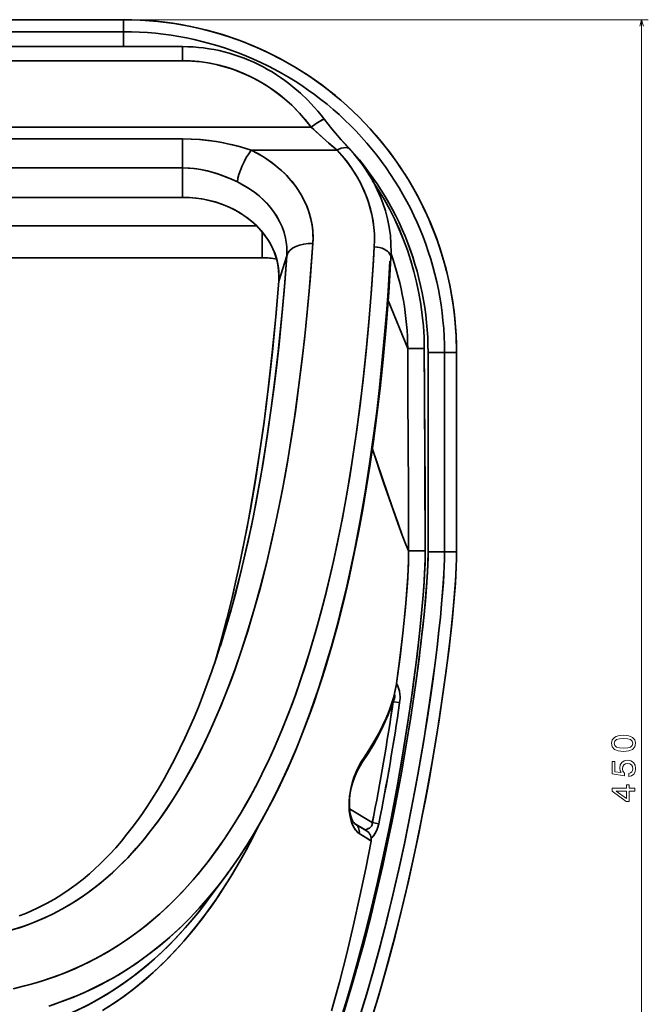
# Model space of a CAD drawing. Extents: x 436 to 1292, y 276 to 1626.
# Tile 7 of 9: x 624 to 813, y 1105 to 1401. Entities that reach past the tile are written whole.
import ezdxf

# ---------------------------------------------------------------- set-up
doc = ezdxf.new("R2010")
doc.units = 0

msp = doc.modelspace()

# ---------------------------------------------------------------- linework, layer by layer
at = {"color": 7, "lineweight": 35}
for p, q in [((595.65, 1401.41), (655.65, 1401.41)), ((655.65, 1401.41), (595.65, 1401.41)), ((595.65, 1397.8), (655.65, 1397.8)), ((655.65, 1397.8), (595.65, 1397.8)), ((595.65, 1393.31), (673.37, 1393.31)), ((595.65, 1389.06), (673.37, 1389.06)), ((673.37, 1389.06), (595.65, 1389.06)), ((595.65, 1369.13), (712, 1369.13)), ((712, 1369.13), (595.65, 1369.13)), ((673.37, 1365.59), (595.65, 1365.59)), ((595.65, 1365.59), (673.37, 1365.59)), ((719.8, 1362.19), (694, 1362.19)), ((694, 1362.19), (719.8, 1362.19)), ((673.37, 1356.84), (595.65, 1356.84)), ((595.65, 1356.84), (673.37, 1356.84)), ((595.65, 1347.99), (673.37, 1347.99)), ((673.37, 1347.99), (595.65, 1347.99)), ((695.67, 1339.39), (595.65, 1339.39)), ((595.65, 1339.39), (695.67, 1339.39)), ((697.28, 1329.87), (595.65, 1329.87)), ((595.65, 1329.87), (697.28, 1329.87)), ((747.09, 1241.41), (747.09, 1301.41)), ((747.09, 1301.41), (747.09, 1241.41)), ((752.04, 1301.41), (752.04, 1241.41)), ((752.04, 1241.41), (752.04, 1301.41)), ((755.65, 1301.41), (755.65, 1241.41)), ((755.65, 1241.41), (755.65, 1301.41))]:
    msp.add_line(p, q, dxfattribs=at)
at = {"color": 7, "lineweight": 35, "ltscale": 0.090283}
for p, q in [((655.65, 1397.8), (655.65, 1401.41)), ((655.65, 1397.8), (655.65, 1401.41)), ((752.04, 1301.41), (755.65, 1301.41)), ((752.04, 1301.41), (755.65, 1301.41)), ((752.04, 1241.41), (755.65, 1241.41)), ((752.04, 1241.41), (755.65, 1241.41))]:
    msp.add_line(p, q, dxfattribs=at)
at = {"color": 7, "lineweight": 13}
for p, q in [((657.65, 1401.41), (813.23, 1401.41)), ((811.23, 951.41), (811.23, 1401.41))]:
    msp.add_line(p, q, dxfattribs=at)
at = {"color": 7, "lineweight": 35, "ltscale": 0.112082}
for p, q in [((655.65, 1397.8), (655.65, 1393.31)), ((655.65, 1393.31), (655.65, 1397.8))]:
    msp.add_line(p, q, dxfattribs=at)
at = {"color": 7, "lineweight": 35, "ltscale": 0.106216}
msp.add_line((673.37, 1393.31), (673.37, 1389.06), dxfattribs=at)
msp.add_line((673.37, 1393.31), (673.37, 1389.06), dxfattribs=at)
at = {"color": 7, "lineweight": 35, "ltscale": 0.218665}
for p, q in [((673.37, 1365.59), (673.37, 1356.84)), ((673.37, 1356.84), (673.37, 1365.59))]:
    msp.add_line(p, q, dxfattribs=at)
at = {"color": 7, "lineweight": 35, "ltscale": 0.221356}
msp.add_line((673.37, 1347.99), (673.37, 1356.84), dxfattribs=at)
msp.add_line((673.37, 1347.99), (673.37, 1356.84), dxfattribs=at)
at = {"color": 7, "lineweight": 35, "ltscale": 0.193948}
msp.add_line((697.28, 1329.87), (697.28, 1337.63), dxfattribs=at)
msp.add_line((697.28, 1329.87), (697.28, 1337.63), dxfattribs=at)
at = {"color": 7, "lineweight": 35, "ltscale": 0.200383}
msp.add_line((702.24, 1322.81), (704.63, 1330.46), dxfattribs=at)
msp.add_line((702.24, 1322.81), (704.63, 1330.46), dxfattribs=at)
at = {"color": 7, "lineweight": 35, "ltscale": 0.390797}
msp.add_line((740.97, 1302.56), (735.09, 1317.04), dxfattribs=at)
at = {"color": 7, "lineweight": 35, "ltscale": 0.390491}
msp.add_line((740.97, 1302.56), (735.1, 1317.03), dxfattribs=at)
at = {"color": 7, "lineweight": 35, "ltscale": 0.124343}
msp.add_line((740.97, 1302.56), (745.94, 1302.57), dxfattribs=at)
msp.add_line((740.97, 1302.56), (745.94, 1302.57), dxfattribs=at)
at = {"color": 7, "lineweight": 35, "ltscale": 0.123784}
for p, q in [((747.09, 1301.41), (752.04, 1301.41)), ((747.09, 1301.41), (752.04, 1301.41)), ((747.09, 1241.41), (752.04, 1241.41)), ((752.04, 1241.41), (747.09, 1241.41))]:
    msp.add_line(p, q, dxfattribs=at)
at = {"color": 7, "lineweight": 35, "ltscale": 0.1249}
msp.add_line((741.25, 1241.77), (746.25, 1241.79), dxfattribs=at)
msp.add_line((741.25, 1241.77), (746.25, 1241.79), dxfattribs=at)
at = {"color": 7, "lineweight": 35, "ltscale": 0.002912}
msp.add_line((737.63, 1201.77), (737.61, 1201.66), dxfattribs=at)
msp.add_line((737.63, 1201.77), (737.61, 1201.66), dxfattribs=at)
at = {"color": 7, "lineweight": 35, "ltscale": 0.000114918}
msp.add_line((737.61, 1201.66), (737.61, 1201.66), dxfattribs=at)
at = {"color": 7, "lineweight": 35, "ltscale": 0.007127}
for p, q in [((736.59, 1196.38), (736.34, 1196.23)), ((736.34, 1196.23), (736.59, 1196.38))]:
    msp.add_line(p, q, dxfattribs=at)
at = {"color": 7, "lineweight": 35, "ltscale": 0.049608}
for p, q in [((738.55, 1196.1), (736.59, 1196.38)), ((738.55, 1196.1), (736.59, 1196.38)), ((732.28, 1159.66), (730.34, 1160.04)), ((732.28, 1159.66), (730.34, 1160.04))]:
    msp.add_line(p, q, dxfattribs=at)
at = {"color": 7, "lineweight": 35, "ltscale": 0.000800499}
msp.add_line((723.9, 1170.21), (723.9, 1170.18), dxfattribs=at)
at = {"color": 7, "lineweight": 35, "ltscale": 0.199725}
for p, q in [((723.5, 1164.18), (730.34, 1160.04)), ((730.34, 1160.04), (723.5, 1164.18))]:
    msp.add_line(p, q, dxfattribs=at)
at = {"color": 7, "lineweight": 35, "ltscale": 0.09111}
msp.add_line((725.04, 1159.74), (728.16, 1157.86), dxfattribs=at)
at = {"color": 7, "lineweight": 35, "ltscale": 0.103184}
msp.add_line((725.04, 1159.74), (728.57, 1157.61), dxfattribs=at)
at = {"color": 7, "lineweight": 35, "ltscale": 0.000145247}
msp.add_line((728.16, 1157.85), (728.16, 1157.86), dxfattribs=at)
at = {"color": 7, "lineweight": 35, "ltscale": 0.011935}
msp.add_line((728.57, 1157.61), (728.16, 1157.85), dxfattribs=at)
at = {"color": 7, "lineweight": 35, "ltscale": 0.223764}
msp.add_line((681.08, 1136.96), (686.42, 1144.14), dxfattribs=at)
at = {"color": 7, "lineweight": 35, "ltscale": 0.000335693}
msp.add_line((681.08, 1136.95), (681.08, 1136.96), dxfattribs=at)
at = {"color": 7, "lineweight": 13}
msp.add_lwpolyline([(811.74, 1399.48), (811.23, 1401.41), (810.71, 1399.48)], dxfattribs=at)
at = {"color": 7, "lineweight": 35}
for points in [[(673.37, 1393.31), (674.96, 1393.29), (676.54, 1393.21), (678.11, 1393.09), (679.68, 1392.92), (681.25, 1392.69), (682.8, 1392.42), (684.34, 1392.11), (685.87, 1391.74), (687.39, 1391.33), (688.89, 1390.87), (690.38, 1390.37), (691.85, 1389.83), (693.3, 1389.24), (694.73, 1388.61), (696.13, 1387.93), (697.52, 1387.22), (698.88, 1386.47), (700.22, 1385.69), (701.53, 1384.86), (702.81, 1384.01), (704.07, 1383.11), (705.3, 1382.19), (706.5, 1381.23), (708.75, 1379.29), (710.83, 1377.31), (712.91, 1375.11), (713.97, 1373.9), (714.99, 1372.67), (715.98, 1371.41)], [(712, 1369.13), (710.31, 1371.23), (708.51, 1373.26), (706.62, 1375.19), (704.62, 1377.03), (702.52, 1378.77), (700.33, 1380.39), (698.06, 1381.9), (695.7, 1383.28), (693.26, 1384.52), (690.89, 1385.57), (688.46, 1386.5), (685.98, 1387.28), (683.46, 1387.93), (680.9, 1388.44), (678.32, 1388.79), (675.72, 1389), (673.37, 1389.06)], [(715.98, 1371.41), (715.96, 1371.43), (715.9, 1371.45), (715.83, 1371.45), (715.6, 1371.39), (715.18, 1371.2), (714.65, 1370.92), (714.08, 1370.57), (713.05, 1369.89), (712, 1369.13)], [(715.98, 1371.41), (715.95, 1371.43), (715.92, 1371.44), (715.86, 1371.45), (715.72, 1371.42), (715.32, 1371.27), (714.47, 1370.81), (713.47, 1370.17), (712, 1369.13)], [(715.98, 1371.41), (718.17, 1368.63), (721.01, 1365.26), (723.47, 1362.53)], [(719.8, 1362.19), (717.2, 1364.37), (714.59, 1366.69), (712, 1369.13)], [(719.8, 1362.19), (717.47, 1364.13), (715.13, 1366.19), (712.8, 1368.36), (712, 1369.13)], [(694, 1362.19), (690.74, 1363.16), (689.03, 1363.61), (687.32, 1364.01), (685.67, 1364.36), (684.01, 1364.67), (681.37, 1365.07), (678.72, 1365.36), (676.05, 1365.53), (673.37, 1365.59)], [(673.37, 1365.59), (675.92, 1365.54), (678.46, 1365.38), (680.99, 1365.12), (683.5, 1364.75), (685.16, 1364.46), (686.81, 1364.13), (688.45, 1363.75), (690.07, 1363.34), (692.05, 1362.79), (694, 1362.19)], [(694, 1362.19), (696.19, 1361.04), (698.27, 1359.77), (700.24, 1358.4), (702.09, 1356.92), (703.81, 1355.35), (704.63, 1354.53), (705.4, 1353.69), (706.14, 1352.83), (706.84, 1351.96), (707.97, 1350.37), (708.99, 1348.74), (709.89, 1347.07), (710.66, 1345.35), (711.3, 1343.61), (711.81, 1341.83), (712.19, 1340.04), (712.43, 1338.23), (712.52, 1336.88), (712.54, 1335.52), (712.49, 1334.16)], [(712.49, 1334.16), (712.55, 1336.02), (712.46, 1337.88), (712.24, 1339.73), (711.87, 1341.56), (711.37, 1343.37), (710.74, 1345.14), (709.98, 1346.87), (709.14, 1348.48), (708.19, 1350.04), (707.14, 1351.55), (705.99, 1353.01), (704.75, 1354.4), (703.94, 1355.23), (703.1, 1356.03), (702.21, 1356.82), (701.28, 1357.59), (699.38, 1359.02), (697.65, 1360.17), (695.86, 1361.22), (694, 1362.19)], [(723.47, 1362.53), (723.16, 1362.77), (722.79, 1362.92), (722.36, 1362.98), (721.7, 1362.93), (721, 1362.75), (720.29, 1362.45), (719.8, 1362.19)], [(723.47, 1362.53), (723.17, 1362.77), (722.79, 1362.92), (722.35, 1362.98), (721.7, 1362.93), (721, 1362.75), (720.29, 1362.45), (719.8, 1362.19)], [(730.94, 1333.13), (731, 1335.11), (730.95, 1337.08), (730.79, 1339.06), (730.52, 1341.02), (730.15, 1342.97), (729.76, 1344.57), (729.3, 1346.17), (728.77, 1347.75), (728.32, 1348.92), (727.84, 1350.08), (726.76, 1352.35), (725.61, 1354.44), (724.33, 1356.48), (722.93, 1358.45), (721.42, 1360.36), (719.8, 1362.19)], [(723.47, 1362.53), (724.76, 1361.08), (726, 1359.59), (727.17, 1358.07), (728.27, 1356.51), (729.51, 1354.59), (730.65, 1352.62), (731.84, 1350.29), (732.89, 1347.9), (733.5, 1346.29), (734.28, 1343.91), (734.92, 1341.5), (735.42, 1339.01), (735.76, 1336.5), (735.95, 1333.99), (735.99, 1331.47), (735.93, 1329.78)], [(689.82, 1352.62), (687.34, 1353.75), (686.07, 1354.27), (684.78, 1354.75), (682.82, 1355.4), (680.83, 1355.94), (678.82, 1356.36), (676.79, 1356.65), (675.08, 1356.8), (673.37, 1356.84)], [(689.82, 1352.62), (688.54, 1353.22), (687.23, 1353.8), (685.46, 1354.5), (683.66, 1355.14), (681.84, 1355.68), (679.75, 1356.18), (677.64, 1356.55), (675.51, 1356.77), (673.37, 1356.84)], [(704.63, 1330.46), (704.66, 1331.34), (704.66, 1332.22), (704.62, 1333.1), (704.54, 1333.97), (704.26, 1335.71), (703.82, 1337.42), (703.23, 1339.1), (702.49, 1340.73), (701.61, 1342.31), (700.7, 1343.7), (699.68, 1345.03), (698.57, 1346.3), (697.36, 1347.5), (696.06, 1348.64), (695.21, 1349.32), (694.33, 1349.96), (692.49, 1351.17), (690.55, 1352.25), (689.82, 1352.62)], [(704.63, 1330.46), (704.66, 1331.34), (704.66, 1332.22), (704.62, 1333.1), (704.54, 1333.97), (704.26, 1335.71), (703.82, 1337.42), (703.23, 1339.1), (702.49, 1340.73), (701.62, 1342.31), (700.89, 1343.43), (700.1, 1344.51), (699.24, 1345.56), (698.55, 1346.31), (697.84, 1347.05), (696.31, 1348.44), (694.66, 1349.73), (692.91, 1350.91), (691.4, 1351.8), (689.82, 1352.62)], [(702.24, 1322.81), (702.3, 1324.47), (702.21, 1326.12), (701.99, 1327.76), (701.62, 1329.38), (701.12, 1330.98), (700.49, 1332.53), (699.74, 1334.04), (698.9, 1335.43), (697.96, 1336.77), (696.93, 1338.05), (695.79, 1339.26), (694.58, 1340.41), (693.78, 1341.09), (692.95, 1341.74), (692.08, 1342.37), (691.19, 1342.96), (689.34, 1344.05), (687.51, 1344.96), (685.62, 1345.76), (683.67, 1346.44), (681.67, 1346.99), (679.63, 1347.43), (677.56, 1347.74), (675.47, 1347.93), (673.37, 1347.99)], [(702.24, 1322.81), (702.3, 1324.35), (702.23, 1325.89), (702.04, 1327.43), (701.73, 1328.95), (701.31, 1330.45), (700.76, 1331.92), (700.09, 1333.36), (699.66, 1334.19), (699.18, 1335), (698.11, 1336.57), (696.9, 1338.07), (695.56, 1339.5), (694.09, 1340.83), (692.5, 1342.07), (690.8, 1343.21), (689, 1344.23), (687.11, 1345.15), (685.14, 1345.94), (683.1, 1346.61), (681.01, 1347.15), (679.13, 1347.52), (677.23, 1347.78), (675.3, 1347.94), (673.37, 1347.99)], [(712.49, 1334.16), (712.09, 1328.62), (711.65, 1323.08), (711.19, 1317.78), (710.69, 1312.48), (709.94, 1305.26), (709.12, 1298.05), (708.21, 1290.85), (706.96, 1281.85), (705.57, 1272.87), (704.82, 1268.38), (704.02, 1263.9), (702.75, 1257.18), (701.39, 1250.47), (699.91, 1243.77), (698.32, 1237.08), (696.71, 1230.76), (694.97, 1224.46), (693.1, 1218.18), (691.1, 1211.92), (689.02, 1205.9), (687.91, 1202.85), (686.75, 1199.81), (685.59, 1196.89), (684.39, 1193.97), (682.47, 1189.53), (680.44, 1185.12), (678.29, 1180.75), (676, 1176.41), (674.12, 1173.06), (672.15, 1169.73), (670.08, 1166.44), (668.82, 1164.53), (667.52, 1162.63), (665.72, 1160.12), (663.85, 1157.65), (661.9, 1155.2), (659.45, 1152.32), (656.87, 1149.5), (655.53, 1148.12), (654.16, 1146.76), (652.27, 1144.98), (650.31, 1143.25), (648.29, 1141.56), (645.71, 1139.56), (643.03, 1137.65), (640.24, 1135.83), (637.33, 1134.12), (635.82, 1133.31), (634.28, 1132.52), (632.75, 1131.78), (631.19, 1131.07), (629.05, 1130.17), (626.87, 1129.33), (624.65, 1128.56), (621.75, 1127.67)], [(622.44, 1110.12), (625.92, 1110.95), (629.35, 1111.89), (632.44, 1112.86), (635.5, 1113.92), (638.51, 1115.08), (641.46, 1116.34), (644.97, 1117.99), (648.4, 1119.78), (651.73, 1121.69), (654.96, 1123.73), (658.09, 1125.88), (661.12, 1128.14), (664.05, 1130.51), (666.52, 1132.65), (668.92, 1134.85), (671.23, 1137.12), (673.93, 1139.95), (676.53, 1142.84), (679.01, 1145.82), (681.4, 1148.85), (683.93, 1152.28), (686.35, 1155.78), (688.65, 1159.33), (690.85, 1162.92), (692.37, 1165.55), (693.85, 1168.2), (695.34, 1170.98), (696.77, 1173.79), (699.03, 1178.44), (701.16, 1183.14), (703.17, 1187.88), (705.08, 1192.65), (706.22, 1195.66), (707.33, 1198.68), (709.42, 1204.75), (711.37, 1210.85), (713.2, 1216.98), (714.9, 1223.14), (716.65, 1229.98), (718.27, 1236.85), (719.78, 1243.75), (721.17, 1250.66), (721.98, 1255), (722.76, 1259.35), (724.2, 1268.06), (725.5, 1276.79), (726.66, 1285.54), (727.7, 1294.3), (728.61, 1302.97), (729.41, 1311.65), (730.1, 1320.34), (730.69, 1329.03), (730.94, 1333.13)], [(622.81, 1127.98), (625.11, 1128.72), (627.38, 1129.52), (629.62, 1130.4), (632.16, 1131.5), (634.64, 1132.7), (637.07, 1133.98), (639.43, 1135.34), (641.19, 1136.43), (642.91, 1137.56), (644.63, 1138.76), (646.3, 1140), (647.98, 1141.31), (649.62, 1142.66), (651.86, 1144.61), (654.02, 1146.63), (656.1, 1148.7), (657.47, 1150.14), (658.81, 1151.6), (661.39, 1154.59), (663.85, 1157.65), (666.19, 1160.77), (668.42, 1163.94), (670.46, 1167.03), (672.41, 1170.16), (674.28, 1173.33), (676.26, 1176.88), (678.14, 1180.46), (679.94, 1184.08), (681.65, 1187.73), (683.29, 1191.4), (684.86, 1195.09), (685.99, 1197.87), (687.08, 1200.67), (689.16, 1206.28), (691.1, 1211.93), (692.93, 1217.6), (693.97, 1221.05), (694.98, 1224.5), (696.88, 1231.43), (698.64, 1238.38), (700.27, 1245.36), (701.78, 1252.35), (703.33, 1260.16), (704.75, 1267.99), (706.04, 1275.83), (707.23, 1283.67), (708.3, 1291.51), (709.27, 1299.37), (710.15, 1307.23), (710.79, 1313.5), (711.37, 1319.77), (711.91, 1326.27), (712.49, 1334.16)], [(623.51, 1110.36), (627.13, 1111.27), (630.7, 1112.3), (634.2, 1113.45), (637.64, 1114.73), (641, 1116.13), (644.27, 1117.65), (647.47, 1119.27), (650.57, 1121), (653.68, 1122.9), (656.69, 1124.89), (659.6, 1126.98), (662.41, 1129.15), (665.11, 1131.41), (667.88, 1133.88), (670.54, 1136.43), (673.1, 1139.05), (675.55, 1141.73), (677.91, 1144.47), (679.33, 1146.21), (680.72, 1147.97), (683.39, 1151.53), (685.93, 1155.15), (688.34, 1158.83), (689.65, 1160.93), (690.92, 1163.04), (692.25, 1165.33), (693.54, 1167.64), (695.93, 1172.13), (697.18, 1174.6), (698.38, 1177.09), (699.63, 1179.75), (700.84, 1182.42), (703.07, 1187.63), (705.17, 1192.87), (707.14, 1198.15), (708.77, 1202.83), (710.33, 1207.53), (711.8, 1212.25), (712.81, 1215.65), (713.79, 1219.07), (714.8, 1222.77), (715.77, 1226.47), (717.32, 1232.73), (718.76, 1239.01), (720.1, 1245.31), (721.34, 1251.54), (722.49, 1257.78), (723.55, 1264.03), (724.31, 1268.72), (725.02, 1273.42), (725.69, 1278.12), (726.32, 1282.82), (727.47, 1292.23), (728.48, 1301.66), (729.3, 1310.35), (730.01, 1319.05), (730.61, 1327.75), (730.94, 1333.13)], [(735.93, 1329.78), (735.89, 1330.28), (735.73, 1330.77), (735.44, 1331.23), (735.19, 1331.53), (734.88, 1331.81), (734.52, 1332.07), (734.13, 1332.31), (733.28, 1332.69), (732.53, 1332.92), (731.74, 1333.06), (730.94, 1333.13)], [(735.93, 1329.78), (735.89, 1330.28), (735.73, 1330.77), (735.44, 1331.23), (735.19, 1331.53), (734.88, 1331.81), (734.52, 1332.07), (734.13, 1332.31), (733.28, 1332.69), (732.53, 1332.92), (731.74, 1333.06), (730.94, 1333.13)], [(684.69, 1213.19), (686.36, 1218.6), (687.92, 1224.03), (689.39, 1229.49), (690.36, 1233.28), (691.28, 1237.07), (693.02, 1244.67), (694.62, 1252.3), (696.08, 1259.95), (697.43, 1267.61), (698.78, 1276.1), (700, 1284.59), (701.1, 1293.11), (702.08, 1301.63), (702.7, 1307.55), (703.27, 1313.46), (704.03, 1322.35), (704.63, 1330.46)], [(684.71, 1213.23), (686.37, 1218.64), (687.93, 1224.08), (689.41, 1229.54), (691.05, 1236.11), (692.59, 1242.7), (694.01, 1249.3), (695.33, 1255.92), (696.16, 1260.34), (696.94, 1264.76), (698.4, 1273.63), (699.71, 1282.51), (700.66, 1289.62), (701.53, 1296.75), (702.32, 1303.89), (702.86, 1309.18), (703.36, 1314.47), (703.83, 1319.92), (704.63, 1330.46)], [(686.42, 1144.14), (688.38, 1146.85), (690.27, 1149.58), (692.08, 1152.34), (693.83, 1155.11), (695.5, 1157.91), (697.12, 1160.73), (698.68, 1163.56), (700.18, 1166.41), (701.45, 1168.91), (702.69, 1171.43), (705.04, 1176.49), (707.25, 1181.59), (709.32, 1186.71), (710.52, 1189.8), (711.66, 1192.91), (712.86, 1196.27), (714.01, 1199.63), (715.11, 1203.01), (716.17, 1206.39), (718.18, 1213.16), (720.04, 1219.95), (721.76, 1226.76), (723.35, 1233.59), (724.83, 1240.42), (726.2, 1247.27), (727.46, 1254.12), (728.62, 1260.98), (729.7, 1267.84), (730.68, 1274.71), (731.62, 1281.77), (732.65, 1290.53), (733.57, 1299.29), (734.47, 1309.1), (735.27, 1319.44), (735.93, 1329.78)], [(735.63, 1328.85), (735.06, 1319.83), (734.66, 1314.34), (734.22, 1308.85), (733.75, 1303.48), (733.24, 1298.11), (732.49, 1290.88), (731.65, 1283.66), (730.73, 1276.45), (729.53, 1267.91), (728.2, 1259.39), (726.72, 1250.88), (725.93, 1246.63), (725.09, 1242.39), (723.92, 1236.74), (722.66, 1231.1), (721.33, 1225.48), (719.75, 1219.28), (718.07, 1213.1), (716.13, 1206.52), (715.07, 1203.14), (713.98, 1199.77), (712.91, 1196.61), (711.8, 1193.47), (709.88, 1188.29), (707.85, 1183.15), (705.69, 1178.04), (703.39, 1172.97), (702.19, 1170.46), (700.95, 1167.95), (698.87, 1163.94), (696.68, 1159.97), (694.56, 1156.34), (692.34, 1152.75), (690.02, 1149.21), (687.44, 1145.53), (684.73, 1141.91), (683.32, 1140.13), (681.88, 1138.37), (679.9, 1136.05), (677.86, 1133.78), (675.76, 1131.55), (673.33, 1129.12), (670.83, 1126.76), (668.23, 1124.47), (665.55, 1122.25), (662.46, 1119.87), (659.27, 1117.6), (655.97, 1115.44), (652.56, 1113.4), (650.82, 1112.43), (649.06, 1111.49), (646.67, 1110.29), (644.25, 1109.16), (641.78, 1108.08), (638.11, 1106.62), (634.37, 1105.3)], [(702.24, 1322.81), (701.36, 1312.19), (700.33, 1301.59), (699.15, 1291.01), (698.5, 1285.73), (697.82, 1280.46), (696.58, 1271.68), (695.21, 1262.92), (693.71, 1254.17), (692.07, 1245.44), (691.18, 1241.04), (690.26, 1236.65), (689.3, 1232.34), (688.3, 1228.05), (686.63, 1221.25), (684.83, 1214.48), (682.91, 1207.75)], [(682.91, 1207.76), (684.72, 1214.09), (686.42, 1220.44), (688.01, 1226.81), (689.38, 1232.69), (690.67, 1238.57), (691.88, 1244.47), (692.74, 1248.89), (693.56, 1253.32), (695.09, 1262.18), (696.49, 1271.06), (697.75, 1279.95), (698.44, 1285.19), (699.08, 1290.44), (699.71, 1295.89), (700.3, 1301.34), (701.34, 1312.07), (702.24, 1322.81)], [(741.25, 1241.77), (741.18, 1260.01), (741.03, 1288.34), (740.97, 1302.56)], [(740.97, 1302.56), (741.03, 1288.34), (741.18, 1260), (741.25, 1241.77)], [(745.94, 1302.57), (746, 1290.41), (746.14, 1266.12), (746.25, 1241.79)], [(745.94, 1302.57), (746.01, 1288.38), (746.17, 1260.03), (746.25, 1241.79)], [(741.25, 1241.77), (740.43, 1243.62), (739.32, 1246.47), (737.96, 1250.21), (736.28, 1254.96), (733.25, 1263.78), (730.36, 1272.34)], [(741.25, 1241.77), (740.43, 1243.61), (739.32, 1246.46), (738.1, 1249.8), (736.6, 1254.05), (733.75, 1262.31), (730.36, 1272.34)], [(746.25, 1241.79), (746.23, 1239.78), (746.17, 1237.76), (746.06, 1235.29), (745.9, 1232.41), (745.7, 1229.52), (745.25, 1224.13), (744.52, 1216.86), (743.69, 1209.62), (742.76, 1202.39), (741.99, 1196.79), (740.65, 1187.84), (739.33, 1179.68), (737.91, 1171.54), (736.39, 1163.42), (734.78, 1155.32), (733.04, 1147.13), (731.2, 1138.97), (729.07, 1130.16), (726.8, 1121.39), (725.61, 1117.02), (724.38, 1112.66), (722.68, 1106.87), (720.91, 1101.1)], [(747.09, 1241.41), (747.07, 1239.51), (747.01, 1237.6), (746.9, 1235.2), (746.64, 1231.19), (746.25, 1226.34), (745.87, 1222.42), (745.46, 1218.52), (744.91, 1213.72), (744.32, 1208.93), (743.59, 1203.37), (742.8, 1197.81), (741.9, 1191.83), (740.94, 1185.84), (739.16, 1175.48), (738.2, 1170.24), (737.2, 1165), (736.2, 1159.93), (735.15, 1154.86), (733.48, 1147.17), (731.72, 1139.5), (729.85, 1131.85), (727.88, 1124.22), (725.91, 1117), (723.83, 1109.82), (721.64, 1102.67)], [(746.25, 1241.79), (746.22, 1239.43), (746.15, 1237.07), (746, 1234.01), (745.61, 1228.42), (745.03, 1221.81), (744.51, 1216.81), (743.52, 1208.22), (742.39, 1199.65), (741.03, 1190.26), (740.53, 1187.09), (738.98, 1177.64), (737.3, 1168.22), (735.49, 1158.82), (733.55, 1149.46), (731.84, 1141.76), (730.04, 1134.09), (728.13, 1126.44), (725.82, 1117.79), (724.61, 1113.44), (723.35, 1109.1), (722.07, 1104.86)], [(722.47, 1105.33), (724.48, 1112.03), (726.4, 1118.76), (727.65, 1123.34), (728.85, 1127.93), (730.06, 1132.67), (731.22, 1137.42), (733.4, 1146.81), (735.43, 1156.22), (737.33, 1165.67), (739.1, 1175.14), (740.74, 1184.65), (741.77, 1191.05), (742.72, 1197.25), (743.6, 1203.44), (744.37, 1209.28), (744.96, 1214.06), (745.5, 1218.84), (745.9, 1222.71), (746.27, 1226.58), (746.72, 1232.31), (746.91, 1235.43), (747.03, 1238.08), (747.09, 1241.41)], [(752.04, 1241.41), (752.02, 1239.27), (751.95, 1237.15), (751.83, 1234.68), (751.56, 1230.6), (751.16, 1225.7), (750.77, 1221.67), (750.35, 1217.66), (749.79, 1212.83), (749.2, 1208), (748.45, 1202.42), (747.66, 1196.84), (746.75, 1190.8), (745.78, 1184.77), (743.99, 1174.37), (743.03, 1169.1), (742.02, 1163.85), (741.01, 1158.75), (739.96, 1153.66), (738.28, 1145.94), (736.5, 1138.23), (734.63, 1130.54), (732.65, 1122.88), (730.67, 1115.63), (728.58, 1108.42), (726.38, 1101.23)], [(752.04, 1241.41), (752.02, 1239.29), (751.95, 1237.18), (751.83, 1234.72), (751.68, 1232.27), (751.44, 1229.02), (751.17, 1225.76), (750.78, 1221.75), (750.36, 1217.76), (749.81, 1212.93), (749.21, 1208.11), (748.47, 1202.54), (747.68, 1196.97), (746.77, 1190.93), (745.8, 1184.9), (744.02, 1174.5), (743.05, 1169.23), (742.05, 1163.98), (741.04, 1158.88), (739.98, 1153.79), (738.31, 1146.07), (736.53, 1138.36), (734.66, 1130.67), (732.68, 1123.01), (730.67, 1115.64), (728.55, 1108.31), (726.45, 1101.46)], [(730.57, 1102.53), (732.89, 1110.28), (735.09, 1118.06), (737.17, 1125.88), (739.13, 1133.72), (741.2, 1142.48), (743.14, 1151.26), (744.96, 1160.07), (746.66, 1168.9), (748.26, 1177.76), (749.75, 1186.64), (750.43, 1190.97), (751.87, 1200.76), (752.53, 1205.63), (753.15, 1210.51), (754.01, 1217.89), (754.4, 1221.6), (754.75, 1225.33), (755.25, 1231.49), (755.42, 1234.25), (755.56, 1237.02), (755.63, 1239.21), (755.65, 1241.41)], [(755.65, 1241.41), (755.63, 1239.32), (755.56, 1237.05), (755.28, 1231.99), (754.84, 1226.32), (754.25, 1220.13), (753.39, 1212.49), (752.36, 1204.38), (751.17, 1195.9), (749.82, 1187.12), (748.32, 1178.1), (747.38, 1172.78), (746.38, 1167.4), (745.36, 1162.1), (744.29, 1156.76), (742.56, 1148.6), (740.72, 1140.39), (738.75, 1132.14), (736.65, 1123.87), (734.42, 1115.64), (732.05, 1107.42), (730.81, 1103.32)], [(741.25, 1241.77), (741.2, 1238.58), (741.13, 1236.63), (740.97, 1233.66), (740.77, 1230.68), (740.28, 1224.66), (739.51, 1217.04), (738.63, 1209.45), (737.65, 1201.86)], [(737.65, 1201.86), (738.68, 1209.88), (739.6, 1217.91), (740.02, 1221.93), (740.39, 1225.97), (740.72, 1229.98), (740.99, 1233.99), (741.18, 1237.96), (741.23, 1239.88), (741.25, 1241.77)], [(684.69, 1213.19), (683.45, 1209.35), (682.14, 1205.53), (680.78, 1201.73), (679.35, 1197.95), (678.1, 1194.79), (676.8, 1191.64), (675.44, 1188.52), (674.04, 1185.41), (672.57, 1182.32), (671.04, 1179.26), (669.45, 1176.22), (667.8, 1173.21), (666.01, 1170.13), (664.14, 1167.09), (662.74, 1164.93), (661.29, 1162.79), (659.8, 1160.68), (658.25, 1158.59), (656.65, 1156.53), (654.99, 1154.5), (653.27, 1152.51), (651.49, 1150.56), (650.03, 1149.04), (648.54, 1147.56), (647, 1146.11), (645.42, 1144.69), (643.45, 1143.03), (641.41, 1141.43), (639.3, 1139.89), (637.12, 1138.42), (634.86, 1137.03), (632.52, 1135.71), (630.1, 1134.48), (627.61, 1133.33), (625.97, 1132.66), (624.32, 1132.02)], [(737.63, 1201.77), (737.25, 1199.84), (736.76, 1197.84), (736.15, 1195.78), (735.39, 1193.63), (734.48, 1191.41), (733.84, 1189.98), (733.13, 1188.53), (732.35, 1187.03), (731.52, 1185.51), (729.7, 1182.46), (727.69, 1179.36)], [(727.69, 1179.36), (729.32, 1181.85), (730.83, 1184.32), (732.2, 1186.74), (733.42, 1189.1), (734.49, 1191.41), (735.39, 1193.64), (736.15, 1195.79), (736.76, 1197.85), (737.25, 1199.85), (737.63, 1201.77)], [(737.65, 1201.86), (737.65, 1201.84), (738.01, 1201.07), (738.23, 1200.48), (738.49, 1199.55), (738.63, 1198.59), (738.67, 1197.96), (738.67, 1197.34), (738.55, 1196.1)], [(738.55, 1196.1), (738.67, 1197.33), (738.67, 1197.95), (738.64, 1198.58), (738.49, 1199.53), (738.24, 1200.46), (737.89, 1201.35), (737.65, 1201.86)], [(727.24, 1177.99), (729.08, 1180.84), (730.78, 1183.66), (732.31, 1186.45), (733.32, 1188.47), (734.23, 1190.46), (735.06, 1192.47), (735.77, 1194.45), (736.41, 1196.45), (737.04, 1198.85), (737.51, 1201.11), (737.61, 1201.66)], [(736.59, 1196.38), (736.81, 1196.87), (736.99, 1197.37), (737.07, 1197.81), (737.08, 1198.25), (736.99, 1198.66)], [(736.59, 1196.38), (736.81, 1196.87), (736.98, 1197.36), (737.07, 1197.81), (737.08, 1198.25), (736.99, 1198.66)], [(727.69, 1179.36), (726.83, 1177.99), (725.98, 1176.36), (725.49, 1175.3), (725.02, 1174.13), (724.64, 1173.02), (724.27, 1171.81), (723.99, 1170.68), (723.74, 1169.46), (723.52, 1167.97), (723.38, 1166.38), (723.36, 1164.97), (723.43, 1163.56), (723.58, 1162.4), (723.77, 1161.38), (723.99, 1160.55), (724.23, 1159.83), (724.49, 1159.21), (724.75, 1158.67), (725.22, 1157.92), (725.69, 1157.35), (726.06, 1157), (726.43, 1156.74)], [(726.43, 1156.74), (725.89, 1157.15), (725.35, 1157.75), (725.07, 1158.14), (724.79, 1158.6), (724.35, 1159.52), (723.94, 1160.72), (723.67, 1161.86), (723.47, 1163.23), (723.37, 1164.68), (723.38, 1166.31), (723.49, 1167.73), (723.67, 1169.08), (723.91, 1170.33), (724.18, 1171.47), (724.5, 1172.6), (724.84, 1173.63), (725.28, 1174.79), (725.73, 1175.85), (726.21, 1176.84), (726.7, 1177.75), (727.19, 1178.59), (727.69, 1179.36)], [(725.04, 1159.74), (724.99, 1159.78), (724.76, 1160.04), (724.51, 1160.42), (724.21, 1161.03), (723.89, 1161.98), (723.73, 1162.64), (723.58, 1163.46), (723.48, 1164.49), (723.44, 1165.71), (723.49, 1167.04), (723.62, 1168.31), (723.8, 1169.45), (724.02, 1170.46), (724.49, 1172.19), (724.99, 1173.62), (725.5, 1174.84), (726.26, 1176.37), (727, 1177.62), (727.24, 1177.99)], [(649.33, 1103.58), (652.56, 1105.62), (655.69, 1107.79), (658.73, 1110.07), (661.66, 1112.46), (664.49, 1114.94), (666.64, 1116.95), (668.73, 1119.01), (670.76, 1121.11), (672.24, 1122.73), (673.7, 1124.36), (676.51, 1127.7), (679.21, 1131.13), (681.78, 1134.63), (684.02, 1137.85), (686.16, 1141.12), (688.23, 1144.43), (690.37, 1148.08), (692.43, 1151.77), (694.4, 1155.5), (696.33, 1159.33)], [(696.33, 1159.33), (694.24, 1155.18), (692.06, 1151.08), (689.77, 1147.02), (687.24, 1142.83), (684.59, 1138.71), (683.22, 1136.67), (681.8, 1134.65), (679.86, 1132), (677.85, 1129.38), (675.78, 1126.81), (674.32, 1125.08), (672.82, 1123.37), (671.35, 1121.75), (669.84, 1120.15), (667.74, 1118.02), (665.59, 1115.95), (663.37, 1113.93), (661.82, 1112.6), (660.25, 1111.29), (658.11, 1109.6), (655.92, 1107.96), (653.68, 1106.38), (650.92, 1104.56)], [(728.16, 1157.86), (728.16, 1157.86), (728.24, 1157.89), (728.78, 1158.08), (729.24, 1158.29), (729.47, 1158.42), (729.78, 1158.66), (730.05, 1158.94), (730.2, 1159.18), (730.29, 1159.44), (730.34, 1159.73), (730.34, 1160.04)], [(728.16, 1157.86), (728.75, 1158.06), (729.11, 1158.23), (729.45, 1158.41), (729.75, 1158.63), (730.06, 1158.95), (730.26, 1159.33), (730.34, 1159.75), (730.34, 1160.04)], [(732.28, 1159.66), (732.04, 1158.69), (731.67, 1157.75), (731.2, 1156.85), (730.78, 1156.21), (730.01, 1155.22)], [(730.01, 1155.22), (730.32, 1155.59), (730.91, 1156.41), (731.27, 1156.98), (731.59, 1157.57), (731.83, 1158.12), (732.03, 1158.68), (732.28, 1159.66)], [(718.11, 1103.47), (719.31, 1107.78), (720.48, 1112.11), (722.68, 1120.73), (724.72, 1129.34), (726.62, 1137.9), (728.36, 1146.25), (729.97, 1154.48)], [(726.43, 1156.74), (728.98, 1155.15), (729.65, 1154.71), (729.95, 1154.5), (729.97, 1154.49), (729.97, 1154.48), (729.97, 1154.48), (729.97, 1154.48), (729.97, 1154.48), (729.96, 1154.48)], [(729.96, 1154.48), (729.97, 1154.48), (729.97, 1154.48), (729.97, 1154.48), (729.97, 1154.48), (729.97, 1154.49), (729.96, 1154.5), (729.91, 1154.54), (729.19, 1155.02), (726.43, 1156.74)], [(633.19, 1104.91), (636.83, 1106.15), (640.4, 1107.51), (643.91, 1109.01), (647.35, 1110.63), (650.71, 1112.37), (653.98, 1114.23), (657.31, 1116.29), (660.53, 1118.47), (663.65, 1120.76), (666.66, 1123.15), (669.57, 1125.63), (672.62, 1128.44), (675.56, 1131.34), (678.37, 1134.33), (681.06, 1137.4), (683.65, 1140.54), (685.5, 1142.91), (687.29, 1145.32)], [(638.19, 1102.09), (641.48, 1103.55), (643.55, 1104.54), (645.6, 1105.59), (648.91, 1107.42), (652.13, 1109.38), (655.27, 1111.46), (658.3, 1113.65), (661.24, 1115.95), (664.08, 1118.35), (666.83, 1120.84), (669.48, 1123.41), (672.04, 1126.07), (674.16, 1128.41), (676.22, 1130.79), (678.21, 1133.23), (679.66, 1135.08), (681.08, 1136.96)], [(638.19, 1102.09), (639.13, 1102.49), (642.02, 1103.8), (644.86, 1105.2), (647.65, 1106.7), (650.37, 1108.28), (653.02, 1109.95), (654.65, 1111.04), (656.25, 1112.15), (659.38, 1114.47), (662.4, 1116.91), (664.88, 1119.05), (667.29, 1121.27), (669.62, 1123.56), (671.15, 1125.13), (672.65, 1126.73), (674.14, 1128.39), (675.61, 1130.07), (678.41, 1133.47), (681.08, 1136.96)]]:
    msp.add_lwpolyline(points, dxfattribs=at)
at = {"color": 7, "lineweight": 13}
for points in [[(805.81, 1181.45), (807.39, 1181.6), (808.52, 1182.07), (809.21, 1182.83), (809.43, 1183.88), (809.21, 1184.92), (808.52, 1185.67), (807.39, 1186.14), (805.81, 1186.3), (804.23, 1186.14), (803.61, 1185.95), (803.09, 1185.67), (802.41, 1184.92), (802.18, 1183.88), (802.41, 1182.83), (803.1, 1182.07), (804.23, 1181.6)], [(805.81, 1182.42), (804.59, 1182.5), (803.71, 1182.75), (803.2, 1183.2), (803.01, 1183.88), (803.2, 1184.55), (803.71, 1185), (804.59, 1185.25), (805.81, 1185.33), (807.04, 1185.25), (807.92, 1185), (808.43, 1184.55), (808.6, 1183.88), (808.43, 1183.2), (807.92, 1182.75), (807.04, 1182.5)], [(807.4, 1173.91), (808.23, 1174.13), (808.87, 1174.62), (809.28, 1175.35), (809.43, 1176.28), (809.25, 1177.3), (808.75, 1178.09), (807.97, 1178.6), (806.96, 1178.79), (806.02, 1178.62), (805.28, 1178.13), (804.81, 1177.38), (804.64, 1176.4), (804.76, 1175.64), (805.09, 1175.06), (803.21, 1175.34), (803.21, 1178.4), (802.38, 1178.4), (802.38, 1174.66), (806.09, 1174.11), (806.09, 1174.91), (805.62, 1175.5), (805.44, 1176.25), (805.56, 1176.89), (805.88, 1177.39), (806.37, 1177.7), (807.01, 1177.81), (807.64, 1177.7), (808.14, 1177.38), (808.45, 1176.88), (808.56, 1176.25), (808.49, 1175.71), (808.26, 1175.3), (807.9, 1175), (807.4, 1174.84)], [(809.23, 1169.49), (809.23, 1170.4), (807.49, 1170.4), (807.49, 1171.4), (806.69, 1171.4), (806.69, 1170.4), (802.38, 1170.4), (802.38, 1169.48), (806.6, 1166.41), (807.49, 1166.41), (807.49, 1169.49)], [(806.69, 1167.26), (803.55, 1169.49), (806.69, 1169.49)]]:
    msp.add_lwpolyline(points, close=True, dxfattribs=at)
at = {"color": 7, "lineweight": 35}
for centre, radius, start, end in [((655.65, 1301.41), 100, 360, 90), ((655.65, 1301.41), 100, 359.9998, 90.0002), ((655.65, 1301.41), 96.39, 359.9998, 90.0002), ((655.65, 1301.41), 96.39, 359.9998, 90.0002), ((655.66, 1301.41), 91.43, 359.9985, 44.9089), ((655.67, 1301.41), 91.42, 359.9966, 44.9077), ((655.27, 1302.23), 90.67, 0.214, 34.0464), ((655.28, 1302.23), 90.67, 0.2139, 34.0475), ((697.27, 1310.4), 19.47, 77.0855, 89.9691), ((697.27, 1310.39), 19.48, 77.0882, 89.968), ((655.15, 1302.14), 85.83, 0.275, 19.637), ((655.14, 1302.14), 85.83, 0.2757, 19.6369), ((734.67, 1202.26), 3, 347.5124, 352.2652), ((734.67, 1202.26), 3, 347.5219, 352.2653), ((738.09, 1201.72), 0.459, 163.2046, 173.8944), ((738.09, 1201.72), 0.459, 163.2041, 173.8945), ((51.11, 1295.5), 692.6, 348.72191, 351.7726), ((51.21, 1295.48), 692.51, 348.72175, 351.77286), ((51.21, 1295.48), 694.48, 348.7217, 351.77289), ((51.26, 1295.47), 694.44, 348.72158, 351.77297), ((724.99, 1179.49), 2.7, 326.2354, 357.1789), ((724.99, 1179.49), 2.7, 326.2416, 357.1788), ((751.43, 1164.51), 28.11, 161.2318, 168.3703), ((751.86, 1164.38), 28.56, 162.031, 163.7677), ((744.72, 1165.49), 21.33, 172.296, 181.7586), ((744.7, 1165.49), 21.31, 172.2928, 181.762), ((723.49, 1157.21), 2.97, 350.9887, 58.662), ((723.49, 1157.21), 2.97, 350.9887, 58.662), ((727.02, 1155.04), 3, 349.2805, 59.2967)]:
    msp.add_arc(centre, radius, start, end, dxfattribs=at)
for centre, major_axis, ratio, start_param, end_param in [((673.34, 1331.94), (-0.18, -57.13), 0.891117, 2.282462, 3.144322), ((694, 1357.29), (-3.52, -7.18), 0.322868, 4.129963, 5.567465), ((694, 1357.29), (-3.52, -7.18), 0.322868, 4.129964, 5.567466), ((673.23, 1335.14), (57.77, 0.12), 0.790611, 6.236682, 6.914652), ((712.49, 1329.26), (7.98, -0.55), 0.6117, 1.612661, 3.006067), ((712.49, 1329.26), (7.98, -0.55), 0.6117, 1.612664, 3.00607)]:
    msp.add_ellipse(centre, major_axis=major_axis, ratio=ratio, start_param=start_param, end_param=end_param, dxfattribs=at)

doc.saveas('drawing.dxf')
